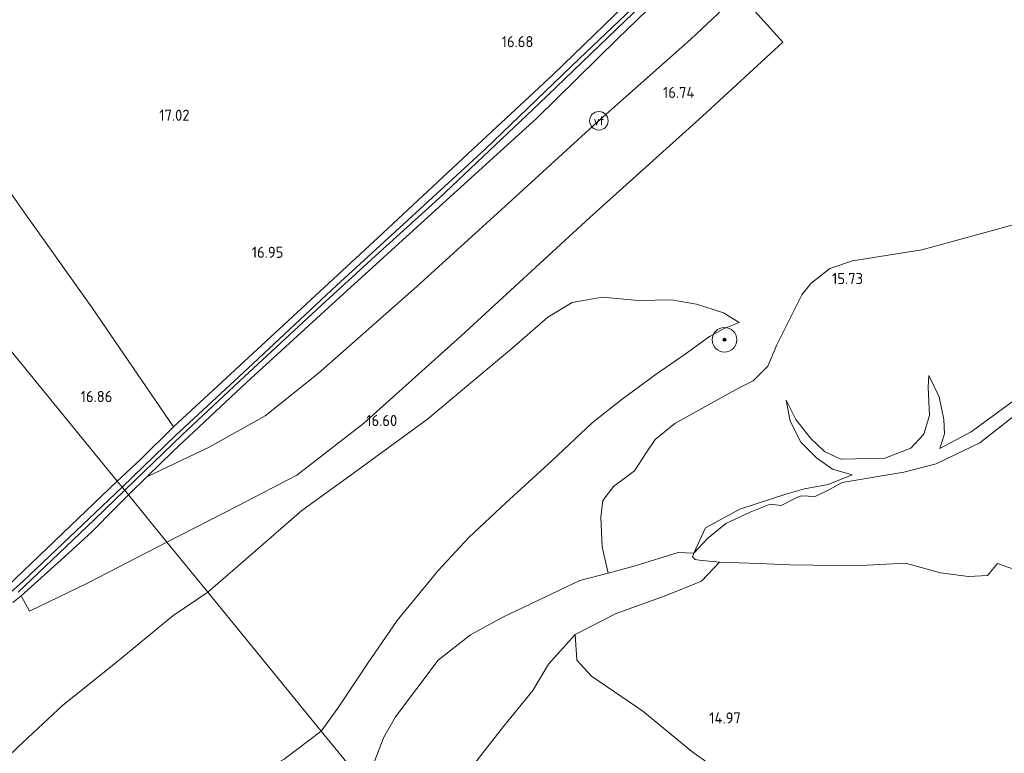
# Model space of a CAD drawing. Extents: x 196936 to 200438, y 361224 to 364196.
# Tile 42 of 256: x 197866 to 198026, y 362817 to 362936. Entities that reach past the tile are written whole.
import ezdxf
from ezdxf.enums import TextEntityAlignment as Align

# ---------------------------------------------------------------- set-up
doc = ezdxf.new("R2010")
doc.units = 0
for name, color, linetype, lineweight in [('B-ME-GR-BOOM-S', 90, 'Continuous', 25), ('B-ME-GR-BOUWLAND_AKKERBOUW-GV', 80, 'Continuous', 13), ('B-ME-GR-GRAS-GV', 60, 'Continuous', 13), ('B-ME-GR-MOERAS-GV', 120, 'Continuous', 13), ('B-ME-GW-GROND_ZAND-GV', 7, 'Continuous', 18), ('B-ME-GW-TALUD_KRUIN-G', 90, 'Continuous', 18), ('B-ME-GW-TALUD_TEEN-G', 90, 'Continuous', 18), ('B-ME-IE-TERREINAFSCHEIDING_KUNSTMATIG_HEKWERK-G', 20, 'IE-TERREINAFSCHEIDING-KUNSTMATIG', 18), ('B-ME-KL-BRANDSTOF_LOCATIEPAAL-S', 40, 'Continuous', 25), ('B-ME-OG-HOOGTEPUNT-S', 7, 'Continuous', 25), ('B-ME-OG-WATER_POEL-GV', 7, 'Continuous', 18), ('B-ME-OG-WATER_SLOOT-G', 120, 'Continuous', 18), ('B-ME-OG-WATER_SLOOT-GV', 120, 'Continuous', 18)]:
    doc.layers.add(name, color=color, linetype=linetype, lineweight=lineweight)
doc.styles.add('NLCS-ISO', font='NLCS-ISO.ttf')
doc.styles.add('NLCS-ISO-ANNOTATIVE-T18', font='NLCS-ISO.ttf', dxfattribs={"height": 1.8})
doc.linetypes.add('IE-TERREINAFSCHEIDING-KUNSTMATIG', pattern='A,4,[82,NLCS.SHX,S=0.75,R=90,X=0,Y=0],4,-2', length=10)

# ---------------------------------------------------------------- blocks, each defined once
blk = doc.blocks.new('SAL-HOOGTELABEL-SO')
at = {"color": 0, "linetype": 'ByBlock', "lineweight": -2, "style": 'NLCS-ISO-ANNOTATIVE-T18'}
blk.add_attdef('HOOGTE', text='', height=1.8, dxfattribs=at).set_placement((2.79, 0), align=Align.RIGHT)
blk = doc.blocks.new('SGR-BOOM_01-SO')
at = {"linetype": 'ByBlock', "lineweight": 18}
h = blk.add_hatch(color=0, dxfattribs=at)
h.dxf.hatch_style = 1
edge = h.paths.add_edge_path()
edge.add_arc((0, 0), 0.25, 0, 360)
at = {"color": 0, "linetype": 'ByBlock', "lineweight": 18}
for radius in [2, 0.25]:
    blk.add_circle((0, 0), radius, dxfattribs=at)
blk = doc.blocks.new('SIE-WATER_VERKLIKKER_TRANSPORTLEIDING-SO')
at = {"color": 0, "linetype": 'ByBlock', "lineweight": 18}
blk.add_circle((0, 0), 1.5, dxfattribs=at)
at = {"color": 0, "linetype": 'ByBlock', "lineweight": 18, "style": 'NLCS-ISO'}
blk.add_text('vt', height=1.5, dxfattribs=at).set_placement((0, 0), align=Align.MIDDLE_CENTER)

msp = doc.modelspace()

# ---------------------------------------------------------------- linework, layer by layer
at = {"layer": 'B-ME-GR-BOUWLAND_AKKERBOUW-GV'}
for points in [[(197885.727, 362864.887, 16.876), (197881.96, 362861.345, 16.948), (197772.912, 362995.156, 19.941), (197786.4258, 363004.1926, 19.9766), (197793.43, 363008.68, 19.818), (197800.041, 362999.046, 19.735), (197806.074, 362990.323, 19.639), (197818.739, 362972.633, 19.183), (197832.509, 362953.291, 18.676), (197841.126, 362940.784, 18.286), (197852.365, 362925.256, 17.923), (197862.188, 362911.599, 17.278), (197866.41, 362905.653, 17.275), (197877.887, 362889.526, 17.167), (197891.106, 362870.182, 16.843)], [(197901.541, 362857.337, 16.827), (197890.016, 362851.46, 16.692), (197883.77, 362859.124, 16.693), (197886.762, 362862.056, 16.781), (197896.86, 362866.876, 16.84), (197905.976, 362871.947, 16.882), (197914.564, 362878.841, 16.878), (197930.587, 362892.939, 16.95), (197946.037, 362907.033, 16.964), (197959.829, 362919.637, 16.87), (197975.052, 362933.148, 16.693), (197982.921, 362940.578, 16.575), (197989.998, 362932.639, 16.361), (197976.931, 362920.632, 16.693), (197958.68, 362904.16, 16.755), (197937.747, 362884.894, 16.682), (197921.902, 362870.697, 16.666), (197911.085, 362862.302, 16.798)], [(197877.238, 362844.811, 16.711), (197867.704, 362840.24, 16.665), (197866.353, 362842.721, 16.696), (197873.411, 362849.06, 16.773), (197877.852, 362853.117, 16.681), (197881.637, 362856.937, 16.677), (197882.017, 362857.326, 16.68), (197883.77, 362859.124, 16.693), (197890.016, 362851.46, 16.692)]]:
    msp.add_polyline3d(points, close=True, dxfattribs=at)
msp.add_polyline3d([(197772.912, 362995.156, 19.941), (197881.96, 362861.345, 16.948), (197859.086, 362839.538, 16.956), (197847.405, 362828.394, 16.989), (197841.661, 362822.887, 16.989), (197837.34, 362818.097, 17.046), (197834.113, 362814.519, 17.094), (197829.147, 362808.741, 17.187), (197823.89, 362801.899, 17.214), (197817.108, 362793.283, 17.214), (197809.614, 362783.42, 17.241), (197796.13, 362765.989, 17.274), (197790.691, 362759.396, 17.17), (197787.562, 362755.813, 17.178), (197787.202, 362754.912, 17.178), (197786.693, 362753.972, 17.357), (197783.716, 362757.47, 17.387), (197780.624, 362761.305, 17.347), (197775.679, 362766.966, 17.411), (197768.313, 362775.19, 17.657), (197763.392, 362780.157, 17.778), (197757.473, 362785.631, 18.036), (197752.181, 362789.755, 18.21), (197747.654, 362793.145, 18.44)], dxfattribs=at)
at = {"layer": 'B-ME-GR-GRAS-GV'}
for points in [[(197975.958, 362945.626, 16.727), (197963.16, 362933.194, 16.829), (197949.994, 362920.269, 16.942), (197934.207, 362905.892, 16.988), (197916.838, 362890.12, 16.865), (197902.945, 362877.381, 16.769), (197891.008, 362866.2, 16.861), (197886.762, 362862.056, 16.781), (197883.77, 362859.124, 16.693), (197883.159, 362859.874, 15.806), (197892.476, 362868.853, 15.699), (197902.626, 362878.356, 15.665), (197915.752, 362890.512, 15.665), (197924.462, 362898.498, 15.622), (197934.209, 362907.338, 15.485), (197950.456, 362922.679, 15.459), (197964.42, 362936.12, 15.402), (197978.846, 362949.848, 15.353)], [(197922.388, 362811.74, 14.812), (197915.052, 362820.741, 14.999), (197917.759, 362824.461, 14.971), (197922.505, 362831.626, 15.054), (197927.392, 362838.695, 15.173), (197934.074, 362846.884, 15.165), (197939.028, 362852.197, 15.133), (197945.019, 362857.803, 15.122), (197952.472, 362864.645, 14.992), (197959.031, 362870.794, 15.157), (197963.918, 362874.655, 15.48), (197969.448, 362878.742, 15.615), (197974.124, 362881.996, 15.591), (197978.095, 362884.839, 15.48), (197980.451, 362886.156, 15.569), (197982.895, 362887.097, 15.785), (197980.346, 362888.678, 16.095), (197975.976, 362890.116, 16.348), (197971.908, 362890.772, 16.633), (197966.586, 362890.689, 16.681), (197960.671, 362891.234, 16.669), (197955.784, 362890.39, 16.581), (197951.871, 362887.963, 16.512), (197945.993, 362882.893, 16.589), (197932.291, 362871.394, 16.556), (197919.684, 362862.219, 16.512), (197911.928, 362856.555, 16.524), (197903.151, 362848.93, 16.601), (197896.662, 362843.306, 16.706), (197890.016, 362851.46, 16.692), (197901.541, 362857.337, 16.827), (197911.085, 362862.302, 16.798), (197921.902, 362870.697, 16.666), (197937.747, 362884.894, 16.682), (197958.68, 362904.16, 16.755), (197976.931, 362920.632, 16.693), (197989.998, 362932.639, 16.361), (197982.921, 362940.578, 16.575), (197975.052, 362933.148, 16.693), (197959.829, 362919.637, 16.87), (197946.037, 362907.033, 16.964), (197930.587, 362892.939, 16.95), (197914.564, 362878.841, 16.878), (197905.976, 362871.947, 16.882), (197896.86, 362866.876, 16.84), (197886.762, 362862.056, 16.781), (197891.008, 362866.2, 16.861), (197902.945, 362877.381, 16.769), (197916.838, 362890.12, 16.865), (197934.207, 362905.892, 16.988), (197949.994, 362920.269, 16.942), (197963.16, 362933.194, 16.829), (197975.958, 362945.626, 16.727)], [(197970.951, 362943.302, 15.641), (197956.925, 362929.943, 15.687), (197941.69, 362915.275, 15.7), (197928.492, 362903.13, 15.729), (197917.54, 362893.146, 15.765), (197903.226, 362879.697, 15.77), (197891.408, 362868.764, 15.796), (197882.773, 362860.347, 15.815), (197881.96, 362861.345, 16.948), (197885.727, 362864.887, 16.876), (197891.106, 362870.182, 16.843), (197898.249, 362876.795, 16.687), (197908.973, 362886.713, 16.642), (197924.285, 362900.907, 16.528), (197940.435, 362915.968, 16.42), (197952.712, 362927.426, 16.45), (197966.037, 362940.331, 16.465)], [(197966.037, 362940.331, 16.465), (197952.712, 362927.426, 16.45), (197940.435, 362915.968, 16.42), (197924.285, 362900.907, 16.528), (197908.973, 362886.713, 16.642), (197898.249, 362876.795, 16.687), (197891.106, 362870.182, 16.843), (197877.887, 362889.526, 17.167), (197866.41, 362905.653, 17.275), (197862.188, 362911.599, 17.278), (197852.365, 362925.256, 17.923), (197841.126, 362940.784, 18.286)], [(198038.225, 362905.947, 15.559), (198012.565, 362898.914, 15.577), (198001.271, 362897.113, 15.664), (197997.604, 362895.865, 15.752), (197994.531, 362893.436, 15.763), (197993.049, 362891.602, 15.781), (197988.996, 362883.5, 15.621), (197987.575, 362880.046, 15.516), (197985.162, 362877.643, 15.259), (197982.777, 362876.476, 15.267), (197972.474, 362870.702, 15.18), (197969.283, 362868.097, 15.067), (197967.806, 362865.925, 14.97), (197965.902, 362863.038, 14.814), (197962.522, 362860.456, 14.763), (197960.796, 362858.22, 14.76), (197960.45, 362855.473, 14.789), (197960.664, 362850.682, 14.741), (197961.659, 362846.419, 14.602), (197957.034, 362845.202, 14.713), (197944.557, 362839.267, 14.728), (197939.268, 362836.364, 14.755), (197934.041, 362832.291, 14.782), (197927.144, 362823.053, 14.779), (197925.16, 362819.645, 14.767), (197922.883, 362813.677, 14.798)], [(197859.086, 362839.538, 16.956), (197881.96, 362861.345, 16.948), (197882.773, 362860.347, 15.815), (197873.072, 362851.146, 15.856), (197866.754, 362845.159, 15.914), (197858.852, 362838.093, 15.993)], [(197865.856, 362843.316, 15.877), (197872.495, 362849.568, 15.814), (197878.332, 362855.157, 15.806), (197883.159, 362859.874, 15.806), (197883.77, 362859.124, 16.693), (197882.017, 362857.326, 16.68), (197881.637, 362856.937, 16.677), (197877.852, 362853.117, 16.681), (197873.411, 362849.06, 16.773), (197866.353, 362842.721, 16.696), (197865.009, 362841.637, 16.869)], [(197865.009, 362841.637, 16.869), (197866.353, 362842.721, 16.696), (197867.704, 362840.24, 16.665), (197877.238, 362844.811, 16.711), (197890.016, 362851.46, 16.692), (197896.662, 362843.306, 16.706), (197890.972, 362839.466, 16.737), (197881.177, 362831.389, 16.725), (197873.118, 362824.946, 16.7), (197865.81, 362818.133, 16.691)], [(197865.81, 362818.133, 16.691), (197873.118, 362824.946, 16.7), (197881.177, 362831.389, 16.725), (197890.972, 362839.466, 16.737), (197896.662, 362843.306, 16.706), (197915.052, 362820.741, 14.999), (197909.07, 362816.191, 15.002), (197899.256, 362810.627, 15.048), (197887.337, 362803.04, 14.951), (197879.477, 362796.851, 14.792), (197871.034, 362789.901, 14.859), (197863.878, 362782.716, 14.842)], [(197938.423, 362813.51, 14.728), (197944.623, 362821.488, 14.739), (197949.404, 362827.364, 14.801), (197951.948, 362831.636, 14.7), (197956.279, 362836.439, 14.654), (197956.575, 362832.243, 14.848), (197958.91, 362829.677, 14.921), (197967.279, 362823.982, 14.979), (197975.201, 362817.425, 14.994), (197984.343, 362810.956, 15.074)], [(197909.07, 362816.191, 15.002), (197915.052, 362820.741, 14.999), (197922.388, 362811.74, 14.812)]]:
    msp.add_polyline3d(points, dxfattribs=at)
msp.add_polyline3d([(197960.671, 362891.234, 16.669), (197966.586, 362890.689, 16.681), (197971.908, 362890.772, 16.633), (197975.976, 362890.116, 16.348), (197980.346, 362888.678, 16.095), (197982.895, 362887.097, 15.785), (197980.451, 362886.156, 15.569), (197978.095, 362884.839, 15.48), (197974.124, 362881.996, 15.591), (197969.448, 362878.742, 15.615), (197963.918, 362874.655, 15.48), (197959.031, 362870.794, 15.157), (197952.472, 362864.645, 14.992), (197945.019, 362857.803, 15.122), (197939.028, 362852.197, 15.133), (197934.074, 362846.884, 15.165), (197927.392, 362838.695, 15.173), (197922.505, 362831.626, 15.054), (197917.759, 362824.461, 14.971), (197915.052, 362820.741, 14.999), (197896.662, 362843.306, 16.706), (197903.151, 362848.93, 16.601), (197911.928, 362856.555, 16.524), (197919.684, 362862.219, 16.512), (197932.291, 362871.394, 16.556), (197945.993, 362882.893, 16.589), (197951.871, 362887.963, 16.512), (197955.784, 362890.39, 16.581)], close=True, dxfattribs=at)
at = {"layer": 'B-ME-GR-MOERAS-GV'}
msp.add_polyline3d([(197922.883, 362813.677, 14.798), (197925.16, 362819.645, 14.767), (197927.144, 362823.053, 14.779), (197934.041, 362832.291, 14.782), (197939.268, 362836.364, 14.755), (197944.557, 362839.267, 14.728), (197957.034, 362845.202, 14.713), (197961.659, 362846.419, 14.602), (197966.039, 362847.572, 14.496), (197973, 362849.738, 14.518), (197975.537, 362849.661, 14.4), (197975.345, 362849.051, 14.4), (197975.781, 362848.621, 14.4), (197976.398, 362848.486, 14.4), (197979.701, 362848.204, 14.4), (197976.812, 362845.095, 14.511), (197970.907, 362842.745, 14.534), (197962.936, 362839.847, 14.588), (197956.279, 362836.439, 14.654), (197951.948, 362831.636, 14.7), (197949.404, 362827.364, 14.801), (197944.623, 362821.488, 14.739), (197938.423, 362813.51, 14.728)], dxfattribs=at)
at = {"layer": 'B-ME-GW-GROND_ZAND-GV'}
for points in [[(198028.643, 362875.284, 14.625), (198020.585, 362869.335, 14.684), (198015.481, 362866.631, 14.698), (198016.246, 362869.059, 14.846), (198016.117, 362871.372, 14.991), (198015.358, 362875.064, 15.176), (198013.685, 362878.489, 15.216), (198013.598, 362876.587, 15.379), (198013.77, 362872.031, 15.395), (198012.886, 362868.967, 15.412), (198010.744, 362866.692, 15.414), (198006.523, 362865.081, 15.395), (197999.385, 362864.91, 15.358), (197996.749, 362866.16, 15.269), (197994.479, 362868.34, 15.277), (197992.126, 362871.373, 15.237), (197990.528, 362874.482, 15.216), (197991.17, 362871.073, 15.03), (197992.922, 362867.676, 14.901), (197995.434, 362865.14, 14.898), (197998.069, 362863.277, 14.847), (198001.268, 362862.396, 14.791), (197997.337, 362860.806, 14.668), (197993.515, 362860.082, 14.641), (197990.484, 362859.259, 14.63), (197983.035, 362856.773, 14.625), (197977.414, 362853.77, 14.593), (197975.537, 362849.661, 14.4), (197973, 362849.738, 14.518), (197966.039, 362847.572, 14.496), (197961.659, 362846.419, 14.602), (197960.664, 362850.682, 14.741), (197960.45, 362855.473, 14.789), (197960.796, 362858.22, 14.76), (197962.522, 362860.456, 14.763), (197965.902, 362863.038, 14.814), (197967.806, 362865.925, 14.97), (197969.283, 362868.097, 15.067), (197972.474, 362870.702, 15.18), (197982.777, 362876.476, 15.267), (197985.162, 362877.643, 15.259), (197987.575, 362880.046, 15.516), (197988.996, 362883.5, 15.621), (197993.049, 362891.602, 15.781), (197994.531, 362893.436, 15.763), (197997.604, 362895.865, 15.752), (198001.271, 362897.113, 15.664), (198012.565, 362898.914, 15.577), (198038.225, 362905.947, 15.559)], [(198029.744, 362873.664, 14.4), (198021.975, 362867.583, 14.4), (198014.857, 362864.157, 14.4), (198009.614, 362862.801, 14.4), (197999.604, 362861.123, 14.4), (197997.56, 362859.997, 14.4), (197995.226, 362858.85, 14.4), (197992.991, 362858.959, 14.4), (197992.019, 362858.563, 14.4), (197989.709, 362857.384, 14.4), (197987.951, 362857.606, 14.4), (197984.672, 362856.29, 14.4), (197980.723, 362854.454, 14.4), (197977.738, 362852.034, 14.4), (197975.537, 362849.661, 14.4), (197977.414, 362853.77, 14.593), (197983.035, 362856.773, 14.625), (197990.484, 362859.259, 14.63), (197993.515, 362860.082, 14.641), (197997.337, 362860.806, 14.668), (198001.268, 362862.396, 14.791), (197998.069, 362863.277, 14.847), (197995.434, 362865.14, 14.898), (197992.922, 362867.676, 14.901), (197991.17, 362871.073, 15.03), (197990.528, 362874.482, 15.216), (197992.126, 362871.373, 15.237), (197994.479, 362868.34, 15.277), (197996.749, 362866.16, 15.269), (197999.385, 362864.91, 15.358), (198006.523, 362865.081, 15.395), (198010.744, 362866.692, 15.414), (198012.886, 362868.967, 15.412), (198013.77, 362872.031, 15.395), (198013.598, 362876.587, 15.379), (198013.685, 362878.489, 15.216), (198015.358, 362875.064, 15.176), (198016.117, 362871.372, 14.991), (198016.246, 362869.059, 14.846), (198015.481, 362866.631, 14.698), (198020.585, 362869.335, 14.684), (198028.643, 362875.284, 14.625)], [(197984.343, 362810.956, 15.074), (197975.201, 362817.425, 14.994), (197967.279, 362823.982, 14.979), (197958.91, 362829.677, 14.921), (197956.575, 362832.243, 14.848), (197956.279, 362836.439, 14.654), (197962.936, 362839.847, 14.588), (197970.907, 362842.745, 14.534), (197976.812, 362845.095, 14.511), (197979.701, 362848.204, 14.4), (197986.095, 362847.946, 14.4), (197991.113, 362847.745, 14.4), (197998.734, 362847.621, 14.4), (198003.675, 362847.718, 14.4), (198009.881, 362848.031, 14.4), (198015.593, 362846.476, 14.4), (198020.1, 362845.879, 14.4), (198023.228, 362846.003, 14.4), (198024.829, 362847.963, 14.4), (198027.619, 362847.006, 14.4)]]:
    msp.add_polyline3d(points, dxfattribs=at)
at = {"layer": 'B-ME-GW-TALUD_KRUIN-G'}
for points in [[(197982.895, 362887.097, 15.785), (197980.346, 362888.678, 16.095), (197975.976, 362890.116, 16.348), (197971.908, 362890.772, 16.633), (197966.586, 362890.689, 16.681), (197960.671, 362891.234, 16.669), (197955.784, 362890.39, 16.581), (197951.871, 362887.963, 16.512), (197945.993, 362882.893, 16.589), (197932.291, 362871.394, 16.556), (197919.684, 362862.219, 16.512), (197911.928, 362856.555, 16.524), (197903.151, 362848.93, 16.601), (197896.662, 362843.306, 16.706)], [(198013.685, 362878.489, 15.216), (198013.598, 362876.587, 15.379), (198013.77, 362872.031, 15.395), (198012.886, 362868.967, 15.412), (198010.744, 362866.692, 15.414), (198006.523, 362865.081, 15.395), (197999.385, 362864.91, 15.358), (197996.749, 362866.16, 15.269), (197994.479, 362868.34, 15.277), (197992.126, 362871.373, 15.237), (197990.528, 362874.482, 15.216)], [(198028.643, 362875.284, 14.625), (198020.585, 362869.335, 14.684), (198015.481, 362866.631, 14.698)], [(198001.268, 362862.396, 14.791), (197997.337, 362860.806, 14.668), (197993.515, 362860.082, 14.641), (197990.484, 362859.259, 14.63), (197983.035, 362856.773, 14.625), (197977.414, 362853.77, 14.593), (197975.537, 362849.661, 14.4)], [(197896.662, 362843.306, 16.706), (197890.972, 362839.466, 16.737), (197881.177, 362831.389, 16.725), (197873.118, 362824.946, 16.7), (197865.81, 362818.133, 16.691), (197855.189, 362807.913, 16.737), (197843.213, 362796.452, 16.754), (197834.719, 362787.901, 16.874), (197828.216, 362781.335, 16.983), (197824.391, 362776.127, 16.949), (197819.563, 362769.215, 16.883), (197813.756, 362761.872, 16.791), (197807.687, 362753.911, 16.837), (197803.316, 362748.391, 17.057), (197800.059, 362742.779, 17.448), (197799.756, 362739.674, 17.631), (197800.72, 362736.07, 17.777), (197802.254, 362731.855, 17.935), (197805.299, 362726.959, 18.002), (197809.49, 362722.204, 17.972), (197816.03, 362715.236, 17.969)]]:
    msp.add_polyline3d(points, dxfattribs=at)
at = {"layer": 'B-ME-GW-TALUD_TEEN-G'}
for points in [[(197982.895, 362887.097, 15.785), (197980.451, 362886.156, 15.569), (197978.095, 362884.839, 15.48), (197974.124, 362881.996, 15.591), (197969.448, 362878.742, 15.615), (197963.918, 362874.655, 15.48), (197959.031, 362870.794, 15.157), (197952.472, 362864.645, 14.992), (197945.019, 362857.803, 15.122), (197939.028, 362852.197, 15.133), (197934.074, 362846.884, 15.165), (197927.392, 362838.695, 15.173), (197922.505, 362831.626, 15.054), (197917.759, 362824.461, 14.971), (197915.052, 362820.741, 14.999)], [(198013.685, 362878.489, 15.216), (198015.358, 362875.064, 15.176), (198016.117, 362871.372, 14.991), (198016.246, 362869.059, 14.846), (198015.481, 362866.631, 14.698)], [(198001.268, 362862.396, 14.791), (197998.069, 362863.277, 14.847), (197995.434, 362865.14, 14.898), (197992.922, 362867.676, 14.901), (197991.17, 362871.073, 15.03), (197990.528, 362874.482, 15.216)], [(197915.052, 362820.741, 14.999), (197909.07, 362816.191, 15.002), (197899.256, 362810.627, 15.048), (197887.337, 362803.04, 14.951), (197879.477, 362796.851, 14.792), (197871.034, 362789.901, 14.859), (197863.878, 362782.716, 14.842), (197858.772, 362775.823, 14.863)]]:
    msp.add_polyline3d(points, dxfattribs=at)
at = {"layer": 'B-ME-IE-TERREINAFSCHEIDING_KUNSTMATIG_HEKWERK-G'}
for points in [[(197957.732, 363081.343, 14.977), (197961.302, 363059.995, 14.761), (197963.965, 363040.668, 14.845), (197965.23, 363034.052, 15.007), (197969.389, 363018.245, 14.95), (197973.478, 363002.158, 15.121), (197975.89, 362992.044, 15.385), (197979.724, 362975.201, 15.502), (197980.719, 362970.064, 15.823), (197981.559, 362964.78, 16.582), (197982.089, 362961.008, 16.51), (197981.409, 362957.57, 16.459), (197980.116, 362954.171, 16.408), (197976.777, 362950.693, 16.372), (197966.037, 362940.331, 16.465), (197952.712, 362927.426, 16.45), (197940.435, 362915.968, 16.42), (197924.285, 362900.907, 16.528), (197908.973, 362886.713, 16.642), (197898.249, 362876.795, 16.687), (197891.106, 362870.182, 16.843)], [(197806.074, 362990.323, 19.639), (197818.739, 362972.633, 19.183), (197832.509, 362953.291, 18.676), (197841.126, 362940.784, 18.286), (197852.365, 362925.256, 17.923), (197862.188, 362911.599, 17.278), (197866.41, 362905.653, 17.275), (197877.887, 362889.526, 17.167), (197891.106, 362870.182, 16.843)], [(197886.762, 362862.056, 16.781), (197896.86, 362866.876, 16.84), (197905.976, 362871.947, 16.882), (197914.564, 362878.841, 16.878), (197930.587, 362892.939, 16.95), (197946.037, 362907.033, 16.964), (197959.829, 362919.637, 16.87), (197975.052, 362933.148, 16.693), (197982.921, 362940.578, 16.575), (197989.998, 362932.639, 16.361), (197976.931, 362920.632, 16.693), (197958.68, 362904.16, 16.755), (197937.747, 362884.894, 16.682), (197921.902, 362870.697, 16.666), (197911.085, 362862.302, 16.798), (197901.541, 362857.337, 16.827), (197890.016, 362851.46, 16.692)], [(197890.016, 362851.46, 16.692), (197877.238, 362844.811, 16.711), (197867.704, 362840.24, 16.665), (197866.353, 362842.721, 16.696)]]:
    msp.add_polyline3d(points, dxfattribs=at)
at = {"layer": 'B-ME-OG-WATER_POEL-GV'}
msp.add_polyline3d([(198027.619, 362847.006, 14.4), (198024.829, 362847.963, 14.4), (198023.228, 362846.003, 14.4), (198020.1, 362845.879, 14.4), (198015.593, 362846.476, 14.4), (198009.881, 362848.031, 14.4), (198003.675, 362847.718, 14.4), (197998.734, 362847.621, 14.4), (197991.113, 362847.745, 14.4), (197986.095, 362847.946, 14.4), (197979.701, 362848.204, 14.4), (197976.398, 362848.486, 14.4), (197975.781, 362848.621, 14.4), (197975.345, 362849.051, 14.4), (197975.537, 362849.661, 14.4), (197977.738, 362852.034, 14.4), (197980.723, 362854.454, 14.4), (197984.672, 362856.29, 14.4), (197987.951, 362857.606, 14.4), (197989.709, 362857.384, 14.4), (197992.019, 362858.563, 14.4), (197992.991, 362858.959, 14.4), (197995.226, 362858.85, 14.4), (197997.56, 362859.997, 14.4), (197999.604, 362861.123, 14.4), (198009.614, 362862.801, 14.4), (198014.857, 362864.157, 14.4), (198021.975, 362867.583, 14.4), (198029.744, 362873.664, 14.4)], dxfattribs=at)
at = {"layer": 'B-ME-OG-WATER_SLOOT-G'}
for points in [[(197891.008, 362866.2, 16.861), (197902.945, 362877.381, 16.769), (197916.838, 362890.12, 16.865), (197934.207, 362905.892, 16.988), (197949.994, 362920.269, 16.942), (197963.16, 362933.194, 16.829), (197975.958, 362945.626, 16.727)], [(197891.106, 362870.182, 16.843), (197885.727, 362864.887, 16.876), (197881.96, 362861.345, 16.948)], [(197883.77, 362859.124, 16.693), (197886.762, 362862.056, 16.781), (197891.008, 362866.2, 16.861)], [(197881.96, 362861.345, 16.948), (197859.086, 362839.538, 16.956), (197847.405, 362828.394, 16.989), (197841.661, 362822.887, 16.989), (197837.34, 362818.097, 17.046), (197834.113, 362814.519, 17.094), (197829.147, 362808.741, 17.187), (197823.89, 362801.899, 17.214), (197817.108, 362793.283, 17.214), (197809.614, 362783.42, 17.241), (197796.13, 362765.989, 17.274)], [(197865.009, 362841.637, 16.869), (197866.353, 362842.721, 16.696), (197873.411, 362849.06, 16.773), (197877.852, 362853.117, 16.681), (197881.637, 362856.937, 16.677), (197882.017, 362857.326, 16.68), (197883.77, 362859.124, 16.693)]]:
    msp.add_polyline3d(points, dxfattribs=at)
at = {"layer": 'B-ME-OG-WATER_SLOOT-GV'}
msp.add_polyline3d([(197892.476, 362868.853, 15.699), (197883.159, 362859.874, 15.806), (197882.773, 362860.347, 15.815), (197891.408, 362868.764, 15.796), (197903.226, 362879.697, 15.77), (197917.54, 362893.146, 15.765), (197928.492, 362903.13, 15.729), (197941.69, 362915.275, 15.7), (197956.925, 362929.943, 15.687), (197970.951, 362943.302, 15.641), (197983.016, 362955.105, 15.522), (197984.205, 362955.755, 14.641), (197984.749, 362955.313, 14.641), (197983.82, 362954.604, 15.286), (197978.846, 362949.848, 15.353), (197964.42, 362936.12, 15.402), (197950.456, 362922.679, 15.459), (197934.209, 362907.338, 15.485), (197924.462, 362898.498, 15.622), (197915.752, 362890.512, 15.665), (197902.626, 362878.356, 15.665)], close=True, dxfattribs=at)
msp.add_polyline3d([(197858.852, 362838.093, 15.993), (197866.754, 362845.159, 15.914), (197873.072, 362851.146, 15.856), (197882.773, 362860.347, 15.815), (197883.159, 362859.874, 15.806), (197878.332, 362855.157, 15.806), (197872.495, 362849.568, 15.814), (197865.856, 362843.316, 15.877)], dxfattribs=at)

# ---------------------------------------------------------------- block references
at = {"layer": 'B-ME-GR-BOOM-S'}
msp.add_blockref('SGR-BOOM_01-SO', (197980.515, 362884.314, 15.728), dxfattribs=at)
at = {"layer": 'B-ME-KL-BRANDSTOF_LOCATIEPAAL-S'}
msp.add_blockref('SIE-WATER_VERKLIKKER_TRANSPORTLEIDING-SO', (197960.127, 362919.876, 18.403), dxfattribs=at)
at = {"layer": 'B-ME-OG-HOOGTEPUNT-S'}
for p, values in [((197946.714, 362931.832, 16.68), {'HOOGTE': '16.68'}), ((197972.85, 362923.596, 16.739), {'HOOGTE': '16.74'}), ((197890.897, 362919.889, 17.016), {'HOOGTE': '17.02'}), ((197906.125, 362897.619, 16.946), {'HOOGTE': '16.95'}), ((198000.216, 362893.357, 15.733), {'HOOGTE': '15.73'}), ((197878.376, 362874.195, 16.859), {'HOOGTE': '16.86'}), ((197924.609, 362870.292, 16.595), {'HOOGTE': '16.60'}), ((197980.379, 362821.983, 14.968), {'HOOGTE': '14.97'})]:
    msp.add_blockref('SAL-HOOGTELABEL-SO', p, dxfattribs=at).add_auto_attribs(values)

doc.saveas('drawing.dxf')
